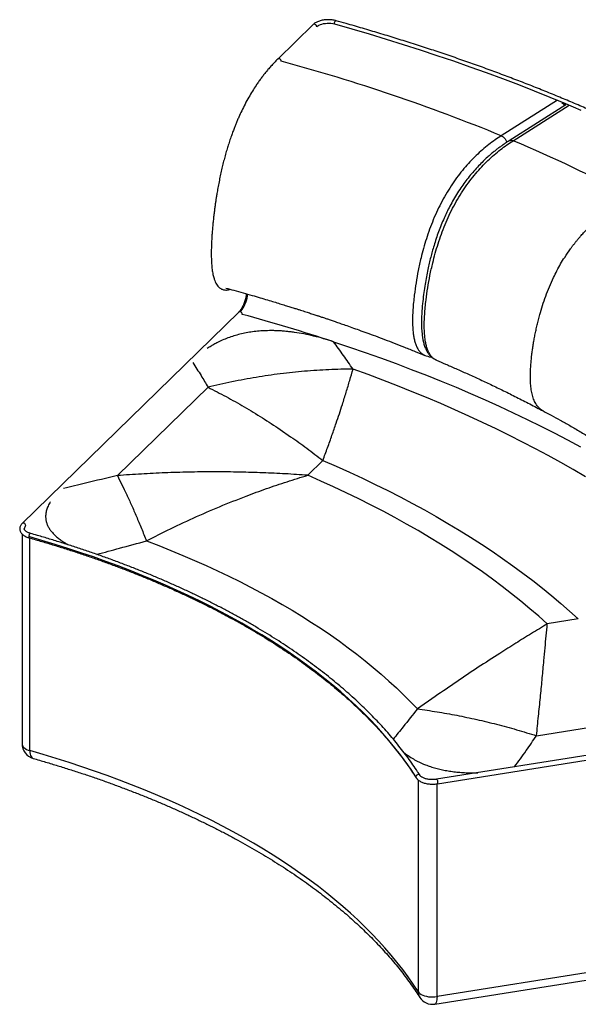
# Paper-space layout '_Trimetric' of a CAD drawing. Header units: millimetres. Extents: x -116 to 1233, y -318 to 978.
# Tile 1 of 2: x -116 to 619, y -318 to 978. Entities that reach past the tile are written whole.
import ezdxf

# ---------------------------------------------------------------- set-up
doc = ezdxf.new("R2010")
doc.units = ezdxf.units.MM

psp = doc.layouts.new('_Trimetric')

# ---------------------------------------------------------------- linework, layer by layer
at = {"color": 7, "linetype": 'Continuous', "lineweight": 25}
for p, q in [((270, 971.4), (223.4, 925.9)), ((591.2, 871.8), (517.4, 825)), ((602.4, 865.8), (527.6, 818.4)), ((532.9, 818.5), (606.7, 865.3)), ((172.1, 592.9), (-112.7, 314.9)), ((131.7, 494.2), (12.5, 377.9)), ((226.6, 438.7), (240.4, 429.1)), ((262.8, 378.4), (282.7, 397.8)), ((173.8, 382.5), (169.1, 382.6)), ((-112.9, 301.3), (-112.9, 25.1)), ((50.9, 292.1), (78.3, 306)), ((-102.6, 16.1), (-102.6, 295.8)), ((618.7, 189.3), (577.9, 182.8)), ((573.2, 131.7), (573.5, 134.4)), ((430.5, 87.4), (407, 71)), ((1015.3, 71.2), (432.4, -21.6)), ((433.3, -27.6), (1016.3, 65.3)), ((563.7, 35.7), (807.6, 74.6)), ((407.9, -22.4), (407.9, -300.8)), ((432.9, -307.5), (432.9, -27.6)), ((430.1, -317.4), (1213.6, -192.6)), ((1216.3, -182.7), (432.9, -307.5))]:
    psp.add_line(p, q, dxfattribs=at)
at = {"color": 7, "linetype": 'Continuous', "lineweight": 25, "flags": 128}
for points in [[(274.8, 968.5), (274.6, 969.4), (274.1, 970.3), (273.4, 971.1), (272.6, 971.6), (271.6, 971.9), (270.8, 971.8), (270.1, 971.4), (270, 971.4)], [(274.8, 968.5), (276.1, 969.6), (277.6, 970.5), (279.5, 971.4), (281.5, 972), (283.7, 972.6), (286, 972.9), (288.5, 973.1), (290.9, 973.1), (293.3, 973), (295.7, 972.6), (297.9, 972.1)], [(297.9, 972.1), (298, 973.1), (298.2, 974.1), (298.6, 975), (299.1, 975.8), (299.6, 976.2), (300, 976.4), (300.1, 976.4)], [(297.9, 972.1), (320.8, 965.6), (343.5, 959), (366.1, 952.2), (388.5, 945.2), (410.7, 938.1), (432.7, 930.8), (454.6, 923.4), (476.2, 915.9), (497.6, 908.1), (518.9, 900.3), (539.9, 892.3), (560.7, 884.1), (581.3, 875.8), (601.7, 867.4), (621.9, 858.8)], [(174.2, 593.3), (175.5, 594.8), (176.8, 596.5), (178, 598.5), (179.2, 600.8), (180.3, 603.2), (181.4, 605.8), (182.2, 608.4), (183, 611.2), (183.6, 614), (184, 616.6)], [(296.8, 554), (317.6, 547), (338.3, 539.9), (358.7, 532.7), (379, 525.2), (399, 517.7), (418.9, 509.9), (438.5, 502.1), (457.9, 494.1), (477, 485.9), (496, 477.6), (514.7, 469.2), (533.1, 460.6), (551.3, 451.9), (569.3, 443), (587, 434.1), (604.5, 425), (621.7, 415.7)], [(628, 376.4), (612, 385.8), (595.7, 395), (579.2, 404.2), (562.4, 413.2), (545.3, 422.1), (528, 430.8), (510.5, 439.4), (492.7, 447.9), (474.7, 456.3), (456.4, 464.5), (437.9, 472.6), (419.2, 480.5), (400.3, 488.3), (381.1, 495.9), (361.7, 503.5), (342.2, 510.8), (322.4, 518)], [(282.7, 397.8), (300.3, 390.2), (317.6, 382.4), (334.7, 374.5), (351.6, 366.4), (368.2, 358.2), (384.5, 349.8), (400.6, 341.4), (416.4, 332.7), (431.9, 324), (447.2, 315.1), (462.1, 306.1), (476.8, 297), (491.2, 287.8), (505.3, 278.4), (519.1, 268.9), (532.7, 259.4), (545.9, 249.7), (558.8, 239.8), (571.4, 229.9), (583.7, 219.9), (595.7, 209.8), (607.3, 199.6), (618.7, 189.3)], [(577.9, 182.8), (566.7, 192.8), (555.1, 202.8), (543.2, 212.7), (531, 222.5), (518.6, 232.1), (505.8, 241.7), (492.7, 251.2), (479.3, 260.5), (465.6, 269.7), (451.6, 278.9), (437.4, 287.9), (422.8, 296.7), (408, 305.5), (392.9, 314.1), (377.6, 322.6), (361.9, 331), (346.1, 339.2), (329.9, 347.3), (313.5, 355.3), (296.8, 363.1), (279.9, 370.8), (262.8, 378.4)], [(-108, 312.1), (-108.1, 313), (-108.6, 313.9), (-109.3, 314.7), (-110.2, 315.2), (-111.1, 315.5), (-111.9, 315.4), (-112.6, 315), (-112.7, 314.9)], [(-101.8, 301.9), (-101.9, 301.9), (-102.3, 301.7), (-102.8, 301.3), (-103.3, 300.5), (-103.7, 299.6), (-103.9, 298.6), (-104, 297.6)], [(405.1, -18.5), (398.7, -8.7), (392, 0.9), (384.9, 10.5), (377.5, 20), (369.7, 29.5), (361.6, 38.8), (353.2, 48.1), (344.5, 57.3), (335.4, 66.5), (326, 75.5), (316.3, 84.4), (306.2, 93.3), (295.9, 102.1), (285.2, 110.7), (274.3, 119.3), (263, 127.7), (251.5, 136.1), (239.6, 144.3), (227.5, 152.5), (215, 160.5), (202.3, 168.4), (189.3, 176.1), (176.1, 183.8), (162.5, 191.3), (148.7, 198.7), (134.7, 206), (120.4, 213.1), (105.8, 220.1), (91, 226.9), (75.9, 233.6), (60.6, 240.2), (45.1, 246.6), (29.4, 252.9), (13.4, 259.1), (-2.8, 265), (-19.1, 270.9), (-35.7, 276.5), (-52.5, 282), (-69.5, 287.4), (-86.7, 292.6), (-104, 297.6)], [(50.9, 292.1), (67, 285.9), (82.9, 279.5), (98.5, 273), (114, 266.4), (129.2, 259.6), (144.2, 252.7), (159, 245.7), (173.5, 238.5), (187.8, 231.2), (201.8, 223.8), (215.6, 216.2), (229.1, 208.5), (242.3, 200.7), (255.3, 192.8), (268, 184.8), (280.5, 176.6), (292.6, 168.4), (304.5, 160), (316.1, 151.5), (327.4, 143), (338.4, 134.3), (349.1, 125.5), (359.5, 116.7), (369.6, 107.7), (379.4, 98.6), (388.9, 89.5), (398.1, 80.3), (407, 71)], [(-112.9, 25.1), (-112.9, 24.3), (-112.4, 22.9), (-111.6, 21.5), (-110.5, 20.2), (-108.9, 18.9), (-107.1, 17.8), (-104.9, 16.9), (-102.6, 16.1)], [(407.9, -300.8), (401.5, -291.1), (394.8, -281.4), (387.7, -271.8), (380.2, -262.3), (372.5, -252.8), (364.4, -243.4), (355.9, -234.1), (347.1, -224.8), (338, -215.7), (328.6, -206.6), (318.9, -197.7), (308.8, -188.8), (298.4, -180), (287.8, -171.3), (276.8, -162.7), (265.5, -154.2), (253.9, -145.9), (242, -137.6), (229.8, -129.4), (217.4, -121.4), (204.6, -113.5), (191.6, -105.7), (178.3, -98), (164.7, -90.5), (150.9, -83.1), (136.8, -75.8), (122.4, -68.7), (107.8, -61.6), (93, -54.8), (77.9, -48), (62.5, -41.5), (47, -35), (31.2, -28.7), (15.2, -22.6), (-1, -16.6), (-17.5, -10.7), (-34.1, -5), (-50.9, 0.5), (-68, 5.8), (-85.2, 11.1), (-102.6, 16.1)], [(-102.6, 16.1), (-102.5, 13.8), (-102.2, 11.6), (-101.7, 9.8), (-101, 8.3), (-100.2, 7.1), (-99.2, 6.3), (-98.4, 5.9)], [(405.1, -18.5), (405.3, -19.3), (405.4, -19.6)], [(432.4, -21.6), (432.4, -21.6), (432.7, -21.8), (433, -22.3), (433.3, -23.1), (433.5, -24.1), (433.7, -25.1), (433.7, -26.1), (433.7, -26.9), (433.5, -27.4), (433.3, -27.6)], [(407.9, -300.8), (409, -302.2), (410.4, -303.4), (412.2, -304.6), (414.2, -305.6), (416.5, -306.4), (419, -307.1), (421.7, -307.6), (424.5, -307.8), (427.3, -307.9), (430.1, -307.8), (432.9, -307.5)], [(432.9, -307.5), (432.8, -309.8), (432.6, -311.9), (432.3, -313.7), (431.9, -315.2), (431.4, -316.3), (430.8, -317), (430.1, -317.4), (430.1, -317.4)]]:
    psp.add_lwpolyline(points, dxfattribs=at)
at = {"color": 7, "linetype": 'Continuous', "lineweight": 25}
for centre, radius, start, end in [((-407.2, -1428.3), 2435.6, 67.6901, 74.8798), ((-210.6, -947), 1915.7, 62.0063, 67.1612), ((173.5, 591.3), 2.12, 71.1228, 131.7873), ((173.2, 589.8), 3.6, 2.9221, 74.8033), ((-468.6, -1778.4), 2454.8, 71.8326, 74.7563), ((-104.3, 307.8), 5.63, 130.5582, 177.789), ((-102.6, 297.3), 1.44, 167.2144, 237.3643), ((-92.9, 25.1), 20, 180, 254.1596), ((408.2, -18.5), 3.11, 43.5994, 179.3006), ((421.8, -301), 13.9, 179.4252, 212.2836), ((426.9, -297.6), 20, 212.5685, 279.0475)]:
    psp.add_arc(centre, radius, start, end, dxfattribs=at)
for points, knots in [([(300.1, 976.4), (299.7, 976.5), (298.4, 976.8), (296.3, 977.2), (293.7, 977.6), (291, 977.7), (288.3, 977.7), (285.7, 977.5), (283, 977.2), (280.5, 976.7), (278.1, 976), (275.8, 975.1), (273.7, 974.1), (271.9, 973), (270.7, 972), (270.1, 971.5), (270, 971.4)], [0, 0, 0, 0, 0.041606, 0.120055, 0.19824, 0.276238, 0.35416, 0.432116, 0.510187, 0.588493, 0.66716, 0.746317, 0.826076, 0.906467, 0.981376, 1, 1, 1, 1]), ([(1232, 397.6), (1230.7, 399.7), (1226.8, 406), (1220.1, 416.2), (1211.9, 428.3), (1203.4, 440.4), (1194.6, 452.4), (1185.5, 464.3), (1176.1, 476.2), (1166.4, 488), (1156.4, 499.7), (1146.2, 511.4), (1135.6, 523), (1124.8, 534.6), (1113.7, 546.1), (1102.2, 557.5), (1090.6, 568.8), (1078.6, 580), (1066.4, 591.2), (1053.9, 602.3), (1041.1, 613.3), (1028, 624.2), (1014.7, 635), (1001.1, 645.8), (987.3, 656.4), (973.1, 667), (958.8, 677.4), (944.1, 687.8), (929.3, 698.1), (914.1, 708.3), (898.7, 718.3), (883.1, 728.3), (867.2, 738.2), (851.1, 747.9), (834.8, 757.6), (818.2, 767.1), (801.3, 776.6), (784.3, 785.9), (767, 795.1), (749.5, 804.2), (731.8, 813.2), (713.8, 822), (695.6, 830.8), (677.2, 839.4), (658.6, 847.9), (639.8, 856.3), (620.8, 864.6), (601.6, 872.7), (582.2, 880.7), (562.6, 888.6), (542.8, 896.3), (522.8, 903.9), (502.7, 911.4), (482.3, 918.8), (461.8, 926), (441.1, 933.1), (420.2, 940), (399.1, 946.8), (377.9, 953.5), (356.5, 960), (335, 966.4), (316.2, 971.9), (304.5, 975.1), (300.1, 976.4)], [0, 0, 0, 0, 0.008757, 0.025378, 0.042, 0.058623, 0.075248, 0.091873, 0.108499, 0.125126, 0.141753, 0.158382, 0.175011, 0.191641, 0.208271, 0.224902, 0.241533, 0.258165, 0.274797, 0.291429, 0.308062, 0.324695, 0.341328, 0.357961, 0.374594, 0.391228, 0.407861, 0.424495, 0.441128, 0.457762, 0.474395, 0.491029, 0.507663, 0.524296, 0.540929, 0.557563, 0.574196, 0.590829, 0.607462, 0.624095, 0.640728, 0.65736, 0.673993, 0.690625, 0.707257, 0.723889, 0.740521, 0.757153, 0.773785, 0.790416, 0.807048, 0.823679, 0.84031, 0.856941, 0.873572, 0.890203, 0.906833, 0.923464, 0.940094, 0.956725, 0.973355, 0.989985, 1, 1, 1, 1]), ([(223.4, 925.9), (221.8, 924.3), (218.8, 921.3), (214.6, 916.7), (210.7, 912.3), (207.3, 908.2), (204.1, 904.1), (201, 900), (197.9, 895.7), (194.3, 890.4), (190.1, 883.8), (185.2, 875.6), (180.5, 867), (176.1, 858.2), (172.7, 850.8), (170.1, 844.9), (168.2, 840.3), (166.4, 835.6), (164.4, 830.5), (162.3, 824.5), (160, 818), (157.8, 811.2), (155.7, 804.1), (153.7, 797), (151.8, 789.6), (150, 782.1), (148.2, 774.4), (146.6, 766.4), (145.1, 758.4), (143.8, 751.3), (142.8, 745.3), (142, 740.2), (141.3, 735.3), (140.6, 730), (139.8, 724.3), (139.1, 718), (138.4, 711.5), (137.7, 704.6), (137.2, 697.9), (136.7, 691.4), (136.4, 685.2), (136.1, 678.7), (136, 672), (136, 665.2), (136.3, 658.1), (136.8, 651), (137.8, 644.2), (139.1, 638.8), (140.5, 634.5), (142, 631.2), (143.7, 628.3), (145.6, 626), (147.6, 624.4), (149.3, 623.4), (151.1, 622.6), (153, 622.2), (155.1, 622), (156.8, 622.1), (158.3, 622.4), (159.5, 622.7), (160.3, 622.9), (160.9, 623.1), (160.9, 623.1)], [0, 0, 0, 0, 0.024647, 0.047176, 0.067293, 0.084915, 0.101786, 0.118495, 0.135017, 0.151336, 0.177821, 0.205276, 0.233597, 0.260546, 0.284691, 0.298382, 0.311002, 0.322988, 0.336801, 0.352748, 0.370684, 0.388639, 0.406033, 0.425265, 0.44385, 0.462717, 0.482417, 0.502826, 0.523848, 0.543253, 0.557813, 0.57016, 0.582406, 0.596116, 0.611242, 0.627716, 0.645336, 0.6632, 0.682139, 0.699408, 0.715915, 0.73379, 0.752862, 0.772809, 0.792964, 0.816179, 0.838787, 0.86024, 0.875552, 0.890438, 0.904949, 0.919928, 0.930739, 0.941197, 0.950409, 0.959929, 0.97082, 0.980629, 0.986527, 0.991984, 0.999466, 1, 1, 1, 1]), ([(228.1, 923), (228.1, 923.3), (228, 924), (227.4, 925.1), (226.5, 925.9), (225.5, 926.4), (224.5, 926.4), (223.7, 926.2), (223.5, 925.9), (223.4, 925.8)], [0, 0, 0, 0, 0.1582984, 0.3165968, 0.4748952, 0.6331935, 0.7914919, 0.9497903, 1, 1, 1, 1]), ([(596.9, 868.1), (597.2, 868), (599.1, 867.2), (600.9, 866.5), (602.4, 865.8)], [0, 0, 0, 0, 0.163973, 1, 1, 1, 1]), ([(600.3, 864.5), (600.2, 864.8), (600, 865.5), (599.6, 866.3), (599.3, 866.9), (599.2, 867.1), (599.2, 867.2)], [0, 0, 0, 0, 0.387504, 0.695914, 0.965626, 1, 1, 1, 1]), ([(517.4, 825), (514.7, 823.2), (509.1, 819.6), (500.8, 813.4), (492.5, 806.6), (484.3, 799.1), (476.2, 790.9), (468.2, 781.9), (460.5, 772.2), (453, 761.8), (446, 750.7), (439.4, 739.1), (433.4, 727), (427.9, 714.7), (423.1, 702.1), (418.8, 689.5), (415, 676.9), (411.4, 663), (408.1, 647.8), (405.1, 631.5), (403.2, 617.5), (401.9, 605.8), (401.1, 596.3), (400.7, 586.9), (400.6, 577.6), (401, 569.7), (401.8, 563.1), (402.7, 557.7), (404, 552.7), (405.8, 547.9), (408, 543.7), (410.8, 540.2), (413.8, 537.5), (416.1, 536.5), (417.1, 536.1)], [0, 0, 0, 0, 0.034824, 0.069744, 0.104849, 0.140132, 0.175558, 0.211108, 0.246776, 0.282562, 0.318421, 0.354322, 0.390204, 0.425996, 0.461633, 0.497073, 0.532295, 0.567313, 0.613771, 0.660089, 0.706379, 0.734228, 0.762205, 0.790407, 0.818946, 0.847944, 0.866374, 0.885096, 0.904143, 0.923536, 0.943278, 0.963293, 0.98349, 1, 1, 1, 1]), ([(527.6, 818.4), (526.1, 817.4), (523.2, 815.5), (519.1, 812.7), (515.3, 809.9), (511.6, 807.1), (507.7, 804.1), (503.5, 800.6), (498.7, 796.4), (493.4, 791.4), (487.4, 785.3), (481.3, 778.6), (475.2, 771.4), (469.5, 764), (463.9, 756.1), (458.5, 747.8), (453.4, 739.1), (448.8, 730.6), (444.8, 722.5), (441, 714.2), (437.4, 705.5), (434, 696.4), (431, 687.5), (428.3, 678.9), (426, 670.9), (424, 663.1), (422.1, 655.1), (420.2, 646.5), (418.4, 637), (416.7, 626.7), (415.1, 615.7), (413.7, 603.8), (412.9, 593.4), (412.5, 584.9), (412.4, 578.8), (412.5, 573.5), (412.8, 569), (413.1, 565.2), (413.4, 562.2), (413.7, 559.9), (414, 558.2), (414.3, 556.8), (414.6, 555.3), (415, 553.2), (415.7, 550.7), (416.5, 548.1), (417.5, 545.7), (418.4, 543.7), (419.4, 541.8), (420.4, 540), (421.7, 538.2), (423, 536.5), (424.5, 534.9), (426.5, 533.1), (429.1, 531.2), (431.2, 530.2), (432.3, 529.6)], [0, 0, 0, 0, 0.019156, 0.036474, 0.05196, 0.067033, 0.083502, 0.101384, 0.120677, 0.144968, 0.171178, 0.199278, 0.227385, 0.254372, 0.280235, 0.309761, 0.337635, 0.36385, 0.388391, 0.411255, 0.438038, 0.46424, 0.489933, 0.515112, 0.537244, 0.558975, 0.581155, 0.605905, 0.633331, 0.662875, 0.695032, 0.729839, 0.767402, 0.788312, 0.807111, 0.823789, 0.838319, 0.850671, 0.860809, 0.868701, 0.874316, 0.877628, 0.882807, 0.889886, 0.898907, 0.90917, 0.918445, 0.926558, 0.933474, 0.941021, 0.948925, 0.957807, 0.965548, 0.975133, 0.986621, 1, 1, 1, 1]), ([(432.4, 529.7), (431.4, 530.1), (429.2, 531.1), (426.2, 533.7), (423.5, 537.3), (421.2, 541.5), (419.5, 546.2), (418.2, 551.3), (417.2, 556.6), (416.5, 563.2), (416.1, 571.2), (416.1, 580.4), (416.6, 589.9), (417.3, 599.4), (418.6, 611.1), (420.6, 625), (423.5, 641.4), (426.9, 656.5), (430.5, 670.4), (434.2, 683), (438.5, 695.6), (443.4, 708.2), (448.8, 720.6), (454.9, 732.6), (461.5, 744.2), (468.5, 755.3), (476, 765.7), (483.7, 775.4), (491.7, 784.4), (499.8, 792.6), (508.1, 800.1), (516.3, 806.9), (524.6, 813.1), (530.2, 816.7), (532.9, 818.5)], [0, 0, 0, 0, 0.015441, 0.035659, 0.055703, 0.075462, 0.094876, 0.113946, 0.132687, 0.15114, 0.18017, 0.208735, 0.236968, 0.264978, 0.292852, 0.339197, 0.385561, 0.432072, 0.467129, 0.502388, 0.537866, 0.573542, 0.609373, 0.645294, 0.681234, 0.717132, 0.752956, 0.788663, 0.824252, 0.859716, 0.895037, 0.93018, 0.965139, 1, 1, 1, 1]), ([(517.4, 825), (517.9, 824.7), (518.9, 824.3), (520.4, 823.1), (521.8, 821.8), (523, 820.2), (523.9, 818.5), (524.5, 817.2), (524.6, 816.5), (524.7, 816.4)], [0, 0, 0, 0, 0.162895, 0.325789, 0.488684, 0.651578, 0.814473, 0.977368, 1, 1, 1, 1]), ([(527.6, 818.4), (527.9, 818.5), (528.7, 818.9), (530, 819.1), (531.4, 819), (532.4, 818.7), (532.9, 818.5)], [0, 0, 0, 0, 0.2255739, 0.483716, 0.741858, 1, 1, 1, 1]), ([(572.4, 463), (572.4, 463), (571.8, 463.3), (571, 463.8), (569.9, 464.6), (569, 465.3), (567.3, 466.7), (565.1, 469), (562.3, 473.1), (559.8, 478.5), (557.8, 485.3), (556.5, 492.8), (555.8, 500.8), (555.6, 508.9), (555.8, 516.8), (556.3, 524.2), (556.9, 531.3), (557.7, 537.9), (558.5, 544.3), (559.4, 550.3), (560.5, 556.5), (561.7, 562.9), (563.1, 569.4), (564.6, 576.1), (566.2, 582.9), (568.5, 591.4), (571.6, 601.9), (575.8, 614.1), (580.6, 626.4), (585.6, 637.6), (590.5, 647.6), (595.4, 656.4), (601.3, 666.1), (606.1, 673.1), (609.3, 677.5), (610.2, 678.8), (611.2, 680), (612.1, 681.2), (613, 682.4), (614, 683.6), (615.3, 685.4), (617.4, 687.9), (620.2, 691.3), (623.7, 695.2), (627.1, 698.9), (630.3, 702.2), (633.1, 705.1), (636.2, 708), (639.5, 711), (643, 714.1), (646.7, 717.3), (651.7, 721.4), (657.8, 726), (664.9, 730.9), (671.5, 735.1), (677.6, 738.7), (683.3, 741.8), (686.9, 743.7), (688.6, 744.5)], [0, 0, 0, 0, 0.000712, 0.008067, 0.01299, 0.01793, 0.022891, 0.040492, 0.058558, 0.083175, 0.108392, 0.134276, 0.160707, 0.1868, 0.210917, 0.233365, 0.253933, 0.27534, 0.292289, 0.309893, 0.328056, 0.346687, 0.365701, 0.385017, 0.404558, 0.424255, 0.458961, 0.494407, 0.530151, 0.565844, 0.592576, 0.619514, 0.646807, 0.683552, 0.687713, 0.691878, 0.696046, 0.700217, 0.704389, 0.708561, 0.712734, 0.72279, 0.735119, 0.749724, 0.766615, 0.777302, 0.788747, 0.800966, 0.813946, 0.827656, 0.84205, 0.857065, 0.885655, 0.912299, 0.937028, 0.959865, 0.980843, 1, 1, 1, 1]), ([(155, 624.7), (158.6, 623.7), (166.3, 621.6), (177.8, 618.4), (189.3, 615.1), (199.9, 612), (209.5, 609.2), (218.2, 606.6), (226, 604.2), (233, 602), (239.2, 600.1), (244.6, 598.4), (249.2, 597), (253.2, 595.7), (256.9, 594.5), (260.3, 593.4), (263.5, 592.4), (266.5, 591.4), (269.4, 590.4), (272.1, 589.5), (274.4, 588.8), (276, 588.3), (277.2, 587.9), (278.5, 587.4), (280.2, 586.9), (282.4, 586.1), (285.3, 585.2), (289.1, 583.9), (293.8, 582.3), (299.3, 580.4), (305.5, 578.3), (312.7, 575.8), (321.1, 572.8), (330.5, 569.4), (340.9, 565.7), (352.2, 561.5), (364.2, 557), (376.9, 552.1), (390.3, 546.8), (403.8, 541.4), (412.7, 537.8), (417, 536)], [0, 0, 0, 0, 0.038615, 0.083389, 0.125065, 0.163646, 0.19913, 0.230968, 0.259822, 0.28569, 0.308573, 0.328807, 0.345947, 0.360176, 0.373878, 0.387789, 0.398866, 0.410073, 0.42141, 0.432156, 0.440658, 0.446579, 0.450461, 0.454792, 0.461128, 0.46947, 0.479818, 0.494882, 0.512834, 0.533673, 0.557399, 0.584012, 0.617244, 0.654096, 0.694567, 0.738656, 0.786363, 0.836737, 0.890599, 0.947948, 1, 1, 1, 1]), ([(182.3, 617.1), (182.3, 617), (182.2, 616), (181.8, 614.2), (181.3, 611.6), (180.5, 609), (179.7, 606.4), (178.8, 604), (177.8, 601.6), (176.7, 599.5), (175.6, 597.5), (174.5, 595.8), (173.4, 594.3), (172.6, 593.4), (172.1, 593), (172.1, 592.9)], [0, 0, 0, 0, 0.0127471, 0.1017672, 0.191051, 0.2804734, 0.3699195, 0.4592423, 0.5483237, 0.6370307, 0.7252075, 0.8126691, 0.8992001, 0.9791573, 1, 1, 1, 1]), ([(296.8, 554), (292.4, 555.4), (283.9, 558.1), (270.9, 561.5), (258.2, 564.3), (247.7, 566), (239.7, 567.1), (233.9, 567.7), (228.2, 568.2), (222.5, 568.5), (215.8, 568.7), (207.9, 568.6), (199, 568.1), (190.3, 567.2), (181.8, 565.8), (173.6, 564), (165.6, 561.7), (157.8, 559.1), (150.3, 556), (143.7, 552.8), (138.1, 549.7), (134, 547.2), (131.6, 545.6), (130.8, 545.1)], [0, 0, 0, 0, 0.082273, 0.159991, 0.233533, 0.303346, 0.335636, 0.367164, 0.397999, 0.428214, 0.457889, 0.506362, 0.55397, 0.601142, 0.648506, 0.696231, 0.744757, 0.794506, 0.845866, 0.899195, 0.938279, 0.978635, 1, 1, 1, 1]), ([(322.4, 518), (318.2, 524), (309.9, 536.1), (301.2, 548), (296.8, 554)], [0, 0, 0, 0, 0.497392, 1, 1, 1, 1]), ([(417, 536), (418.2, 535.6), (420.7, 534.7), (423.5, 534.2), (425.1, 534.2), (425.3, 534.2)], [0, 0, 0, 0, 0.444218, 0.933015, 1, 1, 1, 1]), ([(111.6, 526.9), (115.3, 521.1), (122.2, 510.2), (128.7, 499.3), (131.7, 494.2)], [0, 0, 0, 0, 0.536463, 1, 1, 1, 1]), ([(432.3, 529.6), (436.2, 528), (444.7, 524.4), (458, 518.5), (472.7, 512), (488.1, 505), (504.1, 497.5), (520.6, 489.5), (537.7, 481), (555.1, 472.2), (566.7, 466), (572.4, 463)], [0, 0, 0, 0, 0.078327, 0.173352, 0.274744, 0.382499, 0.496615, 0.614883, 0.739279, 0.869802, 1, 1, 1, 1]), ([(322.4, 518), (311.8, 517.9), (290.6, 517.5), (258.7, 515.3), (226.8, 512), (195, 507.3), (163.2, 501.6), (142.2, 496.6), (131.7, 494.2)], [0, 0, 0, 0, 0.1666665, 0.3333328, 0.5, 0.6666672, 0.8333335, 1, 1, 1, 1]), ([(308.4, 471.5), (310.1, 476.9), (313.5, 487.8), (318.2, 503.3), (321, 513.1), (322.4, 518)], [0, 0, 0, 0, 0.331165, 0.664514, 1, 1, 1, 1]), ([(131.7, 494.2), (139.6, 490.1), (155.5, 482), (179.4, 468.5), (203.1, 454.2), (218.8, 443.8), (226.6, 438.7)], [0, 0, 0, 0, 0.248979, 0.499407, 0.751294, 1, 1, 1, 1]), ([(300.2, 446.9), (301.6, 451), (304.5, 459.4), (307.1, 467.5), (308.4, 471.5)], [0, 0, 0, 0, 0.499039, 1, 1, 1, 1]), ([(572.4, 463), (575.9, 461.1), (583.5, 457.1), (595.2, 450.6), (607.9, 443.5), (621.2, 435.8), (634.7, 427.8), (643.8, 422.4), (648.2, 419.6)], [0, 0, 0, 0, 0.133511, 0.288224, 0.453582, 0.629579, 0.816209, 1, 1, 1, 1]), ([(282.7, 397.8), (284.8, 403.5), (289, 414.7), (294.8, 431.1), (298.4, 441.6), (300.2, 446.9)], [0, 0, 0, 0, 0.331725, 0.665073, 1, 1, 1, 1]), ([(240.4, 429.1), (247.5, 424.1), (261.7, 414.1), (275.7, 403.2), (282.7, 397.8)], [0, 0, 0, 0, 0.498889, 1, 1, 1, 1]), ([(12.5, 377.9), (-1.4, 374.6), (-25, 369.1), (-48.5, 363.5), (-58.2, 361.1)], [0, 0, 0, 0, 0.590617, 1, 1, 1, 1]), ([(169.1, 382.6), (158.6, 382.7), (137.6, 382.9), (106.3, 382.6), (75.1, 381.6), (43.9, 380.1), (23, 378.7), (12.5, 377.9)], [0, 0, 0, 0, 0.200776, 0.400287, 0.599296, 0.797962, 1, 1, 1, 1]), ([(12.5, 377.9), (14.5, 373.9), (18.5, 366), (24.7, 353), (31.1, 339.1), (37.5, 324.3), (44.1, 308.7), (48.6, 297.6), (50.9, 292.1)], [0, 0, 0, 0, 0.166667, 0.333333, 0.5, 0.666667, 0.833333, 1, 1, 1, 1]), ([(262.8, 378.4), (253, 379), (233.4, 380.4), (203.7, 381.7), (183.8, 382.2), (173.8, 382.5)], [0, 0, 0, 0, 0.329251, 0.662584, 1, 1, 1, 1]), ([(181.9, 351), (190.8, 354.3), (208.6, 360.9), (235.6, 370), (253.7, 375.6), (262.8, 378.4)], [0, 0, 0, 0, 0.33227, 0.665611, 1, 1, 1, 1]), ([(78.3, 306), (89.6, 311.5), (112.3, 322.3), (146.8, 337.3), (170.2, 346.4), (181.9, 351)], [0, 0, 0, 0, 0.3317859, 0.6651346, 1, 1, 1, 1]), ([(-75.6, 343.6), (-75.9, 343.1), (-77.4, 340.8), (-78.9, 337.5), (-80.2, 333.8), (-81, 331.2), (-81.5, 328.7), (-81.8, 326.1), (-81.9, 323.1), (-81.5, 319.5), (-80.5, 315.4), (-78.9, 311.5), (-76.7, 307.6), (-73.9, 303.8), (-70.4, 300.1), (-66.4, 296.4), (-61.7, 292.9), (-56.7, 289.6), (-53.2, 287.6), (-51.6, 286.7)], [0, 0, 0, 0, 0.024158, 0.120838, 0.164389, 0.207166, 0.24924, 0.29069, 0.331592, 0.398764, 0.46505, 0.530863, 0.596612, 0.662762, 0.729735, 0.797934, 0.867744, 0.939523, 1, 1, 1, 1]), ([(-112.7, 314.9), (-113, 314.7), (-113.7, 313.9), (-114.6, 312.7), (-115.4, 311.1), (-115.8, 309.5), (-116, 307.8), (-115.8, 306.2), (-115.3, 304.6), (-114.5, 303.1), (-113.4, 301.7), (-112.1, 300.4), (-110.4, 299.2), (-108.6, 298), (-106.4, 297.1), (-104.7, 296.5), (-103.6, 296.1), (-103.4, 296.1)], [0, 0, 0, 0, 0.042328, 0.11892, 0.185575, 0.256881, 0.325526, 0.392626, 0.459438, 0.527294, 0.597386, 0.670262, 0.74562, 0.822522, 0.899947, 0.977171, 1, 1, 1, 1]), ([(-101.8, 301.9), (-102.1, 302), (-103.1, 302.2), (-104.6, 302.8), (-106.1, 303.6), (-107.4, 304.4), (-108.5, 305.2), (-109.2, 306), (-109.7, 306.8), (-109.9, 307.4), (-109.9, 307.8), (-109.9, 308)], [0, 0, 0, 0, 0.062953, 0.182474, 0.300927, 0.418094, 0.534146, 0.649883, 0.766588, 0.888043, 1, 1, 1, 1]), ([(410.5, -16.4), (409.4, -14.8), (406.4, -10.1), (401.3, -2.5), (394.8, 6.6), (388.1, 15.5), (381.1, 24.4), (373.7, 33.3), (366.1, 42.1), (358.2, 50.8), (350, 59.4), (341.6, 68), (332.8, 76.5), (323.8, 84.9), (314.5, 93.2), (304.9, 101.4), (295, 109.6), (284.9, 117.7), (274.6, 125.7), (263.9, 133.5), (253, 141.3), (241.9, 149), (230.5, 156.6), (218.8, 164.1), (206.9, 171.5), (194.8, 178.8), (182.4, 186), (169.8, 193), (157, 200), (143.9, 206.8), (130.6, 213.5), (117.1, 220.2), (103.4, 226.6), (89.5, 233), (75.3, 239.2), (61, 245.4), (46.4, 251.4), (31.7, 257.2), (16.8, 262.9), (1.7, 268.5), (-13.6, 274), (-29.1, 279.3), (-44.7, 284.5), (-60.6, 289.6), (-76.5, 294.5), (-90.3, 298.6), (-98.7, 301), (-101.8, 301.9)], [0, 0, 0, 0, 0.011948, 0.03461, 0.057274, 0.079942, 0.102612, 0.125286, 0.147962, 0.17064, 0.19332, 0.216003, 0.238686, 0.261372, 0.284058, 0.306745, 0.329433, 0.352122, 0.374811, 0.397501, 0.420191, 0.442881, 0.465571, 0.488261, 0.51095, 0.53364, 0.556329, 0.579019, 0.601707, 0.624396, 0.647084, 0.669772, 0.692459, 0.715146, 0.737832, 0.760518, 0.783203, 0.805889, 0.828573, 0.851257, 0.873941, 0.896624, 0.919307, 0.94199, 0.964672, 0.987353, 1, 1, 1, 1]), ([(-103.4, 296.1), (-100.6, 295.3), (-92.3, 292.9), (-78.8, 288.9), (-62.8, 284), (-47.1, 279), (-31.5, 273.8), (-16.1, 268.5), (-0.8, 263.1), (14.2, 257.5), (29.1, 251.8), (43.7, 246), (58.2, 240), (72.5, 233.9), (86.6, 227.7), (100.4, 221.4), (114.1, 214.9), (127.5, 208.4), (140.8, 201.7), (153.8, 194.9), (166.5, 188), (179.1, 181), (191.4, 173.8), (203.4, 166.6), (215.3, 159.3), (226.8, 151.8), (238.2, 144.3), (249.2, 136.7), (260.1, 128.9), (270.6, 121.1), (280.9, 113.2), (291, 105.2), (300.7, 97.1), (310.2, 88.9), (319.5, 80.7), (328.4, 72.3), (337.1, 63.9), (345.5, 55.4), (353.6, 46.9), (361.5, 38.3), (369, 29.6), (376.3, 20.8), (383.2, 12), (389.9, 3.1), (396.3, -5.8), (401.4, -13.4), (404.4, -18), (405.4, -19.6)], [0, 0, 0, 0, 0.011947, 0.034648, 0.057349, 0.080049, 0.102749, 0.125449, 0.148148, 0.170847, 0.193545, 0.216243, 0.238941, 0.261638, 0.284334, 0.30703, 0.329725, 0.352421, 0.375115, 0.397809, 0.420503, 0.443196, 0.465889, 0.488582, 0.511274, 0.533966, 0.556658, 0.57935, 0.602042, 0.624733, 0.647425, 0.670117, 0.692809, 0.715501, 0.738194, 0.760888, 0.783583, 0.806279, 0.828976, 0.851674, 0.874374, 0.897076, 0.919781, 0.942488, 0.965197, 0.98791, 1, 1, 1, 1]), ([(-14.3, 274.2), (-4.4, 277), (17.2, 283), (39, 288.9), (50.9, 292.1)], [0, 0, 0, 0, 0.456141, 1, 1, 1, 1]), ([(577.9, 182.8), (571, 178.6), (557.2, 170.3), (536.4, 157.4), (522.3, 148.5), (515.3, 144)], [0, 0, 0, 0, 0.334389, 0.66773, 1, 1, 1, 1]), ([(573.5, 134.4), (574, 140), (575, 151.2), (576.5, 167.3), (577.4, 177.7), (577.9, 182.8)], [0, 0, 0, 0, 0.3373774, 0.6707101, 1, 1, 1, 1]), ([(515.3, 144), (505.9, 138), (487.3, 125.9), (459, 107), (440, 93.9), (430.5, 87.4)], [0, 0, 0, 0, 0.334865, 0.668214, 1, 1, 1, 1]), ([(563.7, 35.7), (564.6, 44.4), (566.3, 61.4), (568.8, 85.8), (571.1, 109.3), (572.5, 124.2), (573.2, 131.7)], [0, 0, 0, 0, 0.255411, 0.505682, 0.750813, 1, 1, 1, 1]), ([(407, 71), (400.8, 63.1), (390.4, 49.8), (379.7, 36.7), (375.3, 31.3)], [0, 0, 0, 0, 0.593918, 1, 1, 1, 1]), ([(407, 71), (415.6, 69.8), (432.9, 67.4), (458.9, 62.7), (485.1, 57.2), (511.3, 50.9), (537.5, 43.8), (555, 38.4), (563.7, 35.7)], [0, 0, 0, 0, 0.1666665, 0.3333331, 0.5, 0.6666669, 0.8333335, 1, 1, 1, 1]), ([(534.8, -5.3), (539.9, 1.8), (549.7, 15.4), (559.2, 29.2), (563.7, 35.7)], [0, 0, 0, 0, 0.523171, 1, 1, 1, 1]), ([(389.7, 13.3), (390.3, 12.8), (392.9, 10.7), (397, 8), (401.7, 5.1), (405.2, 3.2), (408.7, 1.4), (412.4, -0.3), (417, -2.3), (422.6, -4.4), (429.4, -6.5), (436.4, -8.4), (443.7, -9.9), (451.2, -11.1), (459, -12.1), (467, -12.7), (475.4, -13.1), (481.8, -13.2), (485.5, -13.1), (486.4, -13)], [0, 0, 0, 0, 0.028716, 0.128144, 0.173312, 0.217687, 0.261348, 0.304376, 0.346857, 0.416671, 0.485636, 0.554197, 0.622211, 0.690721, 0.760154, 0.830918, 0.903399, 0.977959, 1, 1, 1, 1]), ([(-98.4, 5.9), (-95.5, 5.1), (-87.3, 2.7), (-73.8, -1.3), (-57.9, -6.2), (-42.1, -11.2), (-26.6, -16.3), (-11.2, -21.6), (4, -27), (19, -32.6), (33.9, -38.3), (48.5, -44.1), (62.9, -50), (77.2, -56), (91.2, -62.2), (105, -68.5), (118.6, -74.9), (132, -81.4), (145.2, -88), (158.1, -94.7), (170.8, -101.6), (183.3, -108.5), (195.5, -115.6), (207.5, -122.7), (219.3, -130), (230.8, -137.3), (242.1, -144.7), (253.1, -152.3), (263.8, -159.9), (274.3, -167.6), (284.6, -175.4), (294.5, -183.3), (304.2, -191.2), (313.7, -199.2), (322.8, -207.3), (331.7, -215.5), (340.3, -223.7), (348.6, -232), (356.7, -240.4), (364.5, -248.8), (372, -257.3), (379.2, -265.9), (386.1, -274.5), (392.7, -283.2), (399, -291.9), (404.8, -300.3), (408.4, -305.8), (410.1, -308.4)], [0, 0, 0, 0, 0.011862, 0.034411, 0.056958, 0.079502, 0.102044, 0.124582, 0.147118, 0.169651, 0.19218, 0.214707, 0.237231, 0.259751, 0.282269, 0.304783, 0.327295, 0.349803, 0.372308, 0.39481, 0.417309, 0.439806, 0.4623, 0.484792, 0.507281, 0.529769, 0.552255, 0.57474, 0.597224, 0.619708, 0.642192, 0.664676, 0.687162, 0.70965, 0.732141, 0.754636, 0.777136, 0.799641, 0.822155, 0.844677, 0.867209, 0.889754, 0.912312, 0.934885, 0.957476, 0.980086, 1, 1, 1, 1]), ([(405.4, -19.6), (405.6, -19.9), (406.2, -20.7), (407.3, -21.9), (408.8, -23.2), (410.6, -24.3), (412.7, -25.3), (414.9, -26.2), (417.3, -26.9), (419.8, -27.5), (422.4, -27.8), (425.1, -28), (427.8, -28.1), (430.4, -27.9), (432.2, -27.7), (433.2, -27.6), (433.3, -27.6)], [0, 0, 0, 0, 0.044451, 0.119927, 0.197305, 0.2767, 0.357005, 0.437288, 0.517223, 0.596776, 0.67601, 0.755028, 0.833942, 0.912864, 0.98777, 1, 1, 1, 1]), ([(432.4, -21.6), (432, -21.7), (430.9, -21.9), (428.9, -22), (426.6, -22.1), (424.2, -22), (422, -21.7), (419.8, -21.3), (417.7, -20.8), (415.9, -20.2), (414.2, -19.4), (412.8, -18.6), (411.7, -17.8), (410.9, -17), (410.6, -16.6), (410.5, -16.4)], [0, 0, 0, 0, 0.042958, 0.125458, 0.208158, 0.290934, 0.373603, 0.455995, 0.537949, 0.619302, 0.6999, 0.779636, 0.858545, 0.936991, 1, 1, 1, 1])]:
    psp.add_open_spline(points, degree=3, knots=knots, dxfattribs=at)

doc.saveas('drawing.dxf')
